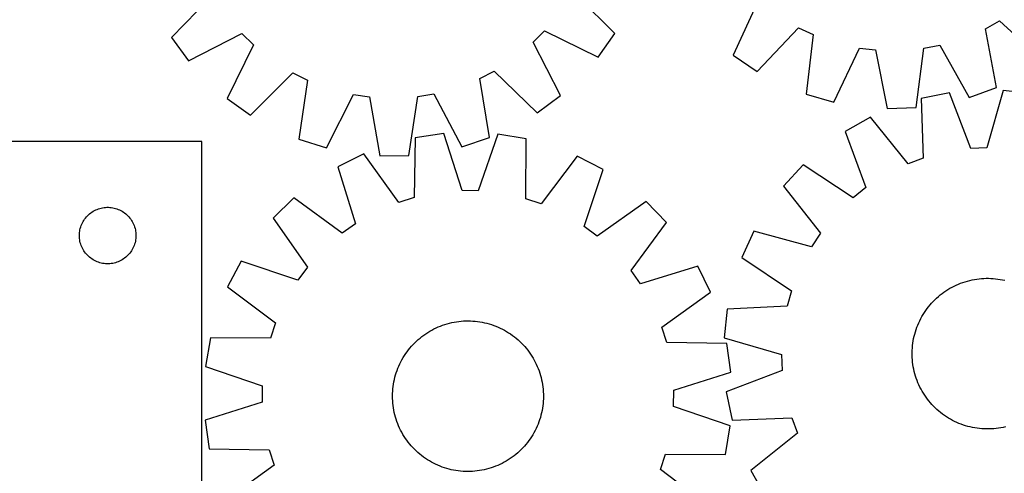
# Model space of a CAD drawing. Header units: millimetres. Extents: x 7 to 1493, y 7 to 2993.
# Tile 8 of 13: x 311 to 833, y 2441 to 2682. Entities that reach past the tile are written whole.
import ezdxf

# ---------------------------------------------------------------- set-up
doc = ezdxf.new("R2010")
doc.units = ezdxf.units.MM
doc.layers.add('CUT', color=7, linetype='CONTINUOUS', true_color=0x000000)

msp = doc.modelspace()

# ---------------------------------------------------------------- linework, layer by layer
at = {"layer": 'CUT'}
for p, q in [((413.964441, 2695.19313), (391.829271, 2672.41136)), ((627.046198, 2674.499493), (604.51006, 2696.884694)), ((703.004024, 2691.890879), (689.724808, 2663.035426)), ((823.428924, 2677.045035), (830.930238, 2681.198308)), ((830.930238, 2681.198308), (854.269901, 2659.652197)), ((400.983107, 2660.044557), (429.236749, 2674.56029)), ((429.236749, 2674.56029), (435.353308, 2668.551374)), ((583.597549, 2669.867408), (589.606465, 2675.983968)), ((589.606465, 2675.983968), (618.11336, 2661.972125)), ((618.11336, 2661.972125), (627.046198, 2674.499493)), ((702.476231, 2654.425446), (724.278565, 2677.525943)), ((724.278565, 2677.525943), (732.047795, 2673.898485)), ((732.047795, 2673.898485), (728.335335, 2642.351815)), ((829.302528, 2645.828445), (823.428924, 2677.045035)), ((391.829271, 2672.41136), (400.983107, 2660.044557)), ((435.353308, 2668.551374), (421.341465, 2640.044479)), ((598.113282, 2641.613767), (583.597549, 2669.867408)), ((790.884981, 2666.645104), (799.302585, 2668.277067)), ((799.302585, 2668.277067), (814.841809, 2640.573146)), ((689.724808, 2663.035426), (702.476231, 2654.425446)), ((743.123289, 2638.103643), (756.720095, 2666.810813)), ((756.720095, 2666.810813), (765.230017, 2665.76172)), ((765.230017, 2665.76172), (771.447715, 2634.611841)), ((786.824653, 2635.141319), (790.884981, 2666.645104)), ((433.868833, 2631.111641), (456.254035, 2653.647779)), ((456.254035, 2653.647779), (463.928085, 2649.823081)), ((555.359769, 2650.634763), (562.964709, 2654.5951)), ((562.964709, 2654.5951), (585.746479, 2632.459931)), ((463.928085, 2649.823081), (459.411146, 2618.381516)), ((560.434197, 2619.278346), (555.359769, 2650.634763)), ((474.085779, 2613.757051), (488.411322, 2642.1076)), ((488.411322, 2642.1076), (496.891674, 2640.841508)), ((522.560831, 2641.069385), (531.017369, 2642.485834)), ((531.017369, 2642.485834), (545.843976, 2614.394083)), ((728.335335, 2642.351815), (743.123289, 2638.103643)), ((804.396325, 2643.0943), (789.316477, 2640.04)), ((815.658455, 2613.393472), (804.396325, 2643.0943)), ((814.841809, 2640.573146), (829.302528, 2645.828445)), ((832.909087, 2644.314214), (824.224961, 2613.759989)), ((848.194705, 2642.559097), (832.909087, 2644.314214)), ((421.341465, 2640.044479), (433.868833, 2631.111641)), ((496.891674, 2640.841508), (502.311787, 2609.542992)), ((517.697232, 2609.679576), (522.560831, 2641.069385)), ((585.746479, 2632.459931), (598.113282, 2641.613767)), ((789.316477, 2640.04), (790.499158, 2608.297662)), ((771.447715, 2634.611841), (786.824653, 2635.141319)), ((762.576203, 2630.068864), (749.178246, 2622.504123)), ((782.465186, 2605.301888), (762.576203, 2630.068864)), ((536.320266, 2621.38205), (521.098712, 2619.138202)), ((545.978654, 2591.121675), (536.320266, 2621.38205)), ((564.857473, 2621.076088), (554.552505, 2591.02975)), ((580.027418, 2618.506396), (564.857473, 2621.076088)), ((749.178246, 2622.504123), (760.111964, 2592.680834)), ((408.051357, 2617.251007), (108.051357, 2617.251007)), ((408.051357, 2367.251007), (408.051357, 2617.251007)), ((459.411146, 2618.381516), (474.085779, 2613.757051)), ((521.098712, 2619.138202), (520.582934, 2587.378026)), ((545.843976, 2614.394083), (560.434197, 2619.278346)), ((579.862121, 2586.742463), (580.027418, 2618.506396)), ((493.863667, 2610.610707), (480.080497, 2603.772962)), ((512.40031, 2584.815986), (493.863667, 2610.610707)), ((824.224961, 2613.759989), (815.658455, 2613.393472)), ((502.311787, 2609.542992), (517.697232, 2609.679576)), ((607.073367, 2609.396926), (587.987931, 2584.005571)), ((620.706764, 2602.265233), (607.073367, 2609.396926)), ((790.499158, 2608.297662), (782.465186, 2605.301888)), ((480.080497, 2603.772962), (489.404396, 2573.407856)), ((610.733962, 2572.107017), (620.706764, 2602.265233)), ((726.827985, 2604.75781), (716.423404, 2593.423117)), ((753.396948, 2587.349049), (726.827985, 2604.75781)), ((554.552505, 2591.02975), (545.978654, 2591.121675)), ((716.423404, 2593.423117), (736.037891, 2568.438189)), ((760.111964, 2592.680834), (753.396948, 2587.349049)), ((456.813571, 2587.246741), (445.817977, 2576.484425)), ((482.413973, 2568.442641), (456.813571, 2587.246741)), ((520.582934, 2587.378026), (512.40031, 2584.815986)), ((587.987931, 2584.005571), (579.862121, 2586.742463)), ((643.614009, 2585.243954), (617.616321, 2566.993065)), ((654.376326, 2574.24836), (643.614009, 2585.243954)), ((348.442459, 2578.769214), (349.048142, 2579.248596)), ((349.048142, 2579.248596), (349.677701, 2579.696162)), ((349.677701, 2579.696162), (350.329465, 2580.110727)), ((350.329465, 2580.110727), (351.001706, 2580.491189)), ((351.001706, 2580.491189), (351.692641, 2580.836541)), ((351.692641, 2580.836541), (352.400438, 2581.145867)), ((352.400438, 2581.145867), (353.123221, 2581.418346)), ((353.123221, 2581.418346), (353.859072, 2581.653255)), ((353.859072, 2581.653255), (354.606041, 2581.849973)), ((354.606041, 2581.849973), (355.362145, 2582.007976)), ((355.362145, 2582.007976), (356.125381, 2582.126847)), ((356.125381, 2582.126847), (356.893725, 2582.20627)), ((356.893725, 2582.20627), (357.665138, 2582.246034)), ((357.665138, 2582.246034), (358.437575, 2582.246034)), ((358.437575, 2582.246034), (359.208989, 2582.20627)), ((359.208989, 2582.20627), (359.977332, 2582.126847)), ((359.977332, 2582.126847), (360.740568, 2582.007976)), ((360.740568, 2582.007976), (361.496673, 2581.849973)), ((361.496673, 2581.849973), (362.243641, 2581.653255)), ((362.243641, 2581.653255), (362.979492, 2581.418346)), ((362.979492, 2581.418346), (363.702275, 2581.145867)), ((363.702275, 2581.145867), (364.410073, 2580.836541)), ((364.410073, 2580.836541), (365.101008, 2580.491189)), ((365.101008, 2580.491189), (365.773249, 2580.110727)), ((365.773249, 2580.110727), (366.425012, 2579.696162)), ((366.425012, 2579.696162), (367.054571, 2579.248596)), ((367.054571, 2579.248596), (367.660254, 2578.769214)), ((344.306603, 2573.257816), (344.63405, 2573.957414)), ((344.63405, 2573.957414), (344.997078, 2574.639228)), ((344.997078, 2574.639228), (345.394723, 2575.30145)), ((345.394723, 2575.30145), (345.825932, 2575.942324)), ((345.825932, 2575.942324), (346.28956, 2576.560149)), ((346.28956, 2576.560149), (346.784378, 2577.153289)), ((346.784378, 2577.153289), (347.309074, 2577.72017)), ((347.309074, 2577.72017), (347.862257, 2578.259288)), ((347.862257, 2578.259288), (348.442459, 2578.769214)), ((367.660254, 2578.769214), (368.240457, 2578.259288)), ((368.240457, 2578.259288), (368.793639, 2577.72017)), ((368.793639, 2577.72017), (369.318336, 2577.153289)), ((369.318336, 2577.153289), (369.813154, 2576.560149)), ((369.813154, 2576.560149), (370.276782, 2575.942324)), ((370.276782, 2575.942324), (370.70799, 2575.30145)), ((370.70799, 2575.30145), (371.105635, 2574.639228)), ((371.105635, 2574.639228), (371.468663, 2573.957414)), ((371.468663, 2573.957414), (371.79611, 2573.257816)), ((445.817977, 2576.484425), (464.068865, 2550.486736)), ((635.572226, 2548.647958), (654.376326, 2574.24836)), ((343.071245, 2568.023189), (343.130859, 2568.793322)), ((343.130859, 2568.793322), (343.230038, 2569.559366)), ((343.230038, 2569.559366), (343.368521, 2570.319288)), ((343.368521, 2570.319288), (343.545941, 2571.071074)), ((343.545941, 2571.071074), (343.761826, 2571.81273)), ((343.761826, 2571.81273), (344.015604, 2572.542289)), ((344.015604, 2572.542289), (344.306603, 2573.257816)), ((371.79611, 2573.257816), (372.087109, 2572.542289)), ((372.087109, 2572.542289), (372.340887, 2571.81273)), ((372.340887, 2571.81273), (372.556773, 2571.071074)), ((372.556773, 2571.071074), (372.734192, 2570.319288)), ((372.734192, 2570.319288), (372.872675, 2569.559366)), ((372.872675, 2569.559366), (372.971855, 2568.793322)), ((372.971855, 2568.793322), (373.031468, 2568.023189)), ((489.404396, 2573.407856), (482.413973, 2568.442641)), ((617.616321, 2566.993065), (610.733962, 2572.107017)), ((700.650955, 2569.63876), (694.258223, 2555.643635)), ((731.299143, 2561.292306), (700.650955, 2569.63876)), ((343.051357, 2567.251007), (343.071245, 2568.023189)), ((343.071245, 2566.478826), (343.051357, 2567.251007)), ((343.130859, 2565.708692), (343.071245, 2566.478826)), ((343.230038, 2564.942649), (343.130859, 2565.708692)), ((343.368521, 2564.182726), (343.230038, 2564.942649)), ((343.545941, 2563.43094), (343.368521, 2564.182726)), ((343.761826, 2562.689285), (343.545941, 2563.43094)), ((372.556773, 2563.43094), (372.340887, 2562.689285)), ((372.734192, 2564.182726), (372.556773, 2563.43094)), ((372.872675, 2564.942649), (372.734192, 2564.182726)), ((372.971855, 2565.708692), (372.872675, 2564.942649)), ((373.031468, 2566.478826), (372.971855, 2565.708692)), ((373.031468, 2568.023189), (373.051357, 2567.251007)), ((373.051357, 2567.251007), (373.031468, 2566.478826)), ((736.037891, 2568.438189), (731.299143, 2561.292306)), ((344.015604, 2561.959726), (343.761826, 2562.689285)), ((344.306603, 2561.244199), (344.015604, 2561.959726)), ((344.63405, 2560.5446), (344.306603, 2561.244199)), ((344.997078, 2559.862786), (344.63405, 2560.5446)), ((345.394723, 2559.200564), (344.997078, 2559.862786)), ((345.825932, 2558.559691), (345.394723, 2559.200564)), ((346.28956, 2557.941865), (345.825932, 2558.559691)), ((370.276782, 2558.559691), (369.813154, 2557.941865)), ((370.70799, 2559.200564), (370.276782, 2558.559691)), ((371.105635, 2559.862786), (370.70799, 2559.200564)), ((371.468663, 2560.5446), (371.105635, 2559.862786)), ((371.79611, 2561.244199), (371.468663, 2560.5446)), ((372.087109, 2561.959726), (371.79611, 2561.244199)), ((372.340887, 2562.689285), (372.087109, 2561.959726)), ((346.784378, 2557.348725), (346.28956, 2557.941865)), ((347.309074, 2556.781845), (346.784378, 2557.348725)), ((347.862257, 2556.242727), (347.309074, 2556.781845)), ((348.442459, 2555.732801), (347.862257, 2556.242727)), ((349.048142, 2555.253419), (348.442459, 2555.732801)), ((349.677701, 2554.805852), (349.048142, 2555.253419)), ((350.329465, 2554.391288), (349.677701, 2554.805852)), ((351.001706, 2554.010825), (350.329465, 2554.391288)), ((351.692641, 2553.665473), (351.001706, 2554.010825)), ((352.400438, 2553.356148), (351.692641, 2553.665473)), ((353.123221, 2553.083669), (352.400438, 2553.356148)), ((353.859072, 2552.848759), (353.123221, 2553.083669)), ((362.979492, 2553.083669), (362.243641, 2552.848759)), ((363.702275, 2553.356148), (362.979492, 2553.083669)), ((364.410073, 2553.665473), (363.702275, 2553.356148)), ((365.101008, 2554.010825), (364.410073, 2553.665473)), ((365.773249, 2554.391288), (365.101008, 2554.010825)), ((366.425012, 2554.805852), (365.773249, 2554.391288)), ((367.054571, 2555.253419), (366.425012, 2554.805852)), ((367.660254, 2555.732801), (367.054571, 2555.253419)), ((368.240457, 2556.242727), (367.660254, 2555.732801)), ((368.793639, 2556.781845), (368.240457, 2556.242727)), ((369.318336, 2557.348725), (368.793639, 2556.781845)), ((369.813154, 2557.941865), (369.318336, 2557.348725)), ((428.796698, 2553.577179), (421.665005, 2539.943783)), ((458.954914, 2543.604377), (428.796698, 2553.577179)), ((694.258223, 2555.643635), (720.633476, 2537.942765)), ((354.606041, 2552.652042), (353.859072, 2552.848759)), ((355.362145, 2552.494038), (354.606041, 2552.652042)), ((356.125381, 2552.375167), (355.362145, 2552.494038)), ((356.893725, 2552.295744), (356.125381, 2552.375167)), ((357.665138, 2552.25598), (356.893725, 2552.295744)), ((358.437575, 2552.25598), (357.665138, 2552.25598)), ((359.208989, 2552.295744), (358.437575, 2552.25598)), ((359.977332, 2552.375167), (359.208989, 2552.295744)), ((360.740568, 2552.494038), (359.977332, 2552.375167)), ((361.496673, 2552.652042), (360.740568, 2552.494038)), ((362.243641, 2552.848759), (361.496673, 2552.652042)), ((464.068865, 2550.486736), (458.954914, 2543.604377)), ((640.537441, 2541.657534), (635.572226, 2548.647958)), ((670.902547, 2550.981434), (640.537441, 2541.657534)), ((677.740292, 2537.198263), (670.902547, 2550.981434)), ((811.517298, 2542.358633), (812.711019, 2542.751106)), ((812.711019, 2542.751106), (813.91648, 2543.10589)), ((813.91648, 2543.10589), (815.13249, 2543.422635)), ((815.13249, 2543.422635), (816.357849, 2543.701027)), ((816.357849, 2543.701027), (817.591347, 2543.940793)), ((817.591347, 2543.940793), (818.831769, 2544.141695)), ((818.831769, 2544.141695), (820.077889, 2544.303536)), ((820.077889, 2544.303536), (821.328477, 2544.426155)), ((821.328477, 2544.426155), (822.5823, 2544.509431)), ((822.5823, 2544.509431), (823.83812, 2544.553283)), ((823.83812, 2544.553283), (825.094698, 2544.557667)), ((825.094698, 2544.557667), (826.350793, 2544.522579)), ((826.350793, 2544.522579), (827.605166, 2544.448053)), ((827.605166, 2544.448053), (828.85658, 2544.334164)), ((828.85658, 2544.334164), (830.103799, 2544.181022)), ((830.103799, 2544.181022), (831.345592, 2543.98878)), ((831.345592, 2543.98878), (832.580734, 2543.757627)), ((832.580734, 2543.757627), (833.808005, 2543.487792)), ((421.665005, 2539.943783), (447.056359, 2520.858346)), ((720.633476, 2537.942765), (718.334858, 2529.682274)), ((801.4917, 2537.206198), (802.528526, 2537.916125)), ((802.528526, 2537.916125), (803.587141, 2538.593135)), ((803.587141, 2538.593135), (804.666499, 2539.236559)), ((804.666499, 2539.236559), (805.765534, 2539.845761)), ((805.765534, 2539.845761), (806.883163, 2540.420142)), ((806.883163, 2540.420142), (808.018282, 2540.959134)), ((808.018282, 2540.959134), (809.16977, 2541.462204)), ((809.16977, 2541.462204), (810.336493, 2541.928858)), ((810.336493, 2541.928858), (811.517298, 2542.358633)), ((651.945571, 2518.66162), (677.740292, 2537.198263)), ((794.926961, 2531.377771), (795.783951, 2532.296778)), ((795.783951, 2532.296778), (796.669386, 2533.188412)), ((796.669386, 2533.188412), (797.582391, 2534.051795)), ((797.582391, 2534.051795), (798.522064, 2534.886073)), ((798.522064, 2534.886073), (799.48748, 2535.690424)), ((799.48748, 2535.690424), (800.477684, 2536.464053)), ((800.477684, 2536.464053), (801.4917, 2537.206198)), ((686.607503, 2528.149412), (684.852385, 2512.863794)), ((718.334858, 2529.682274), (686.607503, 2528.149412)), ((791.097237, 2526.404791), (791.799912, 2527.446547)), ((791.799912, 2527.446547), (792.534963, 2528.465716)), ((792.534963, 2528.465716), (793.301665, 2529.461294)), ((793.301665, 2529.461294), (794.099259, 2530.432299)), ((794.099259, 2530.432299), (794.926961, 2531.377771)), ((542.951678, 2521.491485), (544.19623, 2521.664972)), ((544.19623, 2521.664972), (545.445617, 2521.799281)), ((545.445617, 2521.799281), (546.698606, 2521.894279)), ((546.698606, 2521.894279), (547.953961, 2521.949873)), ((547.953961, 2521.949873), (549.210443, 2521.966009)), ((549.210443, 2521.966009), (550.466812, 2521.942669)), ((550.466812, 2521.942669), (551.721827, 2521.879877)), ((551.721827, 2521.879877), (552.974251, 2521.777695)), ((552.974251, 2521.777695), (554.222848, 2521.636224)), ((554.222848, 2521.636224), (555.466384, 2521.455603)), ((788.092608, 2520.893937), (788.623666, 2522.032789)), ((788.623666, 2522.032789), (789.190235, 2523.154398)), ((789.190235, 2523.154398), (789.791754, 2524.257658)), ((789.791754, 2524.257658), (790.42763, 2525.341479)), ((790.42763, 2525.341479), (791.097237, 2526.404791)), ((447.056359, 2520.858346), (444.319468, 2512.732536)), ((527.759606, 2515.800603), (528.832899, 2516.454092)), ((528.832899, 2516.454092), (529.92619, 2517.073546)), ((529.92619, 2517.073546), (531.038398, 2517.658354)), ((531.038398, 2517.658354), (532.168427, 2518.207937)), ((532.168427, 2518.207937), (533.31516, 2518.721754)), ((533.31516, 2518.721754), (534.477468, 2519.199298)), ((534.477468, 2519.199298), (535.654202, 2519.640097)), ((535.654202, 2519.640097), (536.844201, 2520.043717)), ((536.844201, 2520.043717), (538.046291, 2520.409759)), ((538.046291, 2520.409759), (539.259286, 2520.737861)), ((539.259286, 2520.737861), (540.481987, 2521.027701)), ((540.481987, 2521.027701), (541.71319, 2521.278991)), ((541.71319, 2521.278991), (542.951678, 2521.491485)), ((555.466384, 2521.455603), (556.703634, 2521.236012)), ((556.703634, 2521.236012), (557.933375, 2520.977665)), ((557.933375, 2520.977665), (559.154395, 2520.680819)), ((559.154395, 2520.680819), (560.365488, 2520.345766)), ((560.365488, 2520.345766), (561.565459, 2519.972838)), ((561.565459, 2519.972838), (562.753124, 2519.562401)), ((562.753124, 2519.562401), (563.927311, 2519.114861)), ((563.927311, 2519.114861), (565.086861, 2518.63066)), ((565.086861, 2518.63066), (566.23063, 2518.110276)), ((566.23063, 2518.110276), (567.357489, 2517.554221)), ((567.357489, 2517.554221), (568.466325, 2516.963046)), ((568.466325, 2516.963046), (569.556045, 2516.337333)), ((654.507611, 2510.478997), (651.945571, 2518.66162)), ((786.333424, 2516.188809), (786.717558, 2517.38524)), ((786.717558, 2517.38524), (787.139084, 2518.569015)), ((787.139084, 2518.569015), (787.597585, 2519.738965)), ((787.597585, 2519.738965), (788.092608, 2520.893937)), ((412.555535, 2512.897833), (409.985843, 2497.727888)), ((444.319468, 2512.732536), (412.555535, 2512.897833)), ((520.892698, 2510.331423), (521.797588, 2511.203306)), ((521.797588, 2511.203306), (522.729419, 2512.046335)), ((522.729419, 2512.046335), (523.68727, 2512.859679)), ((523.68727, 2512.859679), (524.670196, 2513.642535)), ((524.670196, 2513.642535), (525.677227, 2514.39413)), ((525.677227, 2514.39413), (526.707369, 2515.113723)), ((526.707369, 2515.113723), (527.759606, 2515.800603)), ((569.556045, 2516.337333), (570.625574, 2515.6777)), ((570.625574, 2515.6777), (571.673855, 2514.984797)), ((571.673855, 2514.984797), (572.699854, 2514.259309)), ((572.699854, 2514.259309), (573.702558, 2513.501952)), ((573.702558, 2513.501952), (574.680979, 2512.713473)), ((574.680979, 2512.713473), (575.63415, 2511.89465)), ((575.63415, 2511.89465), (576.561132, 2511.046291)), ((684.852385, 2512.863794), (715.406611, 2504.179668)), ((784.985578, 2510.058506), (785.17782, 2511.300299)), ((785.17782, 2511.300299), (785.408973, 2512.53544)), ((785.408973, 2512.53544), (785.678808, 2513.762712)), ((785.678808, 2513.762712), (785.98706, 2514.980902)), ((785.98706, 2514.980902), (786.333424, 2516.188809)), ((516.802621, 2505.570269), (517.559979, 2506.572974)), ((517.559979, 2506.572974), (518.348458, 2507.551394)), ((518.348458, 2507.551394), (519.167281, 2508.504566)), ((519.167281, 2508.504566), (520.01564, 2509.431547)), ((520.01564, 2509.431547), (520.892698, 2510.331423)), ((576.561132, 2511.046291), (577.461008, 2510.169233)), ((577.461008, 2510.169233), (578.332891, 2509.264343)), ((578.332891, 2509.264343), (579.17592, 2508.332512)), ((579.17592, 2508.332512), (579.989264, 2507.374661)), ((579.989264, 2507.374661), (580.77212, 2506.391735)), ((580.77212, 2506.391735), (581.523715, 2505.384704)), ((686.267786, 2509.963219), (654.507611, 2510.478997)), ((688.511635, 2494.741665), (686.267786, 2509.963219)), ((784.608933, 2505.049404), (784.644021, 2506.3055)), ((784.644021, 2506.3055), (784.718547, 2507.559873)), ((784.718547, 2507.559873), (784.832436, 2508.811287)), ((784.832436, 2508.811287), (784.985578, 2510.058506)), ((513.507709, 2500.227904), (514.098885, 2501.33674)), ((514.098885, 2501.33674), (514.724598, 2502.42646)), ((514.724598, 2502.42646), (515.384231, 2503.495989)), ((515.384231, 2503.495989), (516.077134, 2504.54427)), ((516.077134, 2504.54427), (516.802621, 2505.570269)), ((581.523715, 2505.384704), (582.243307, 2504.354562)), ((582.243307, 2504.354562), (582.930187, 2503.302325)), ((582.930187, 2503.302325), (583.583677, 2502.229031)), ((583.583677, 2502.229031), (584.203131, 2501.135741)), ((584.203131, 2501.135741), (584.787938, 2500.023533)), ((715.406611, 2504.179668), (715.773128, 2495.613162)), ((784.613317, 2503.792827), (784.608933, 2505.049404)), ((784.657169, 2502.537007), (784.613317, 2503.792827)), ((784.740445, 2501.283184), (784.657169, 2502.537007)), ((784.863064, 2500.032595), (784.740445, 2501.283184)), ((409.985843, 2497.727888), (440.03218, 2487.42292)), ((511.089093, 2494.435874), (511.49953, 2495.623539)), ((511.49953, 2495.623539), (511.94707, 2496.797726)), ((511.94707, 2496.797726), (512.431271, 2497.957276)), ((512.431271, 2497.957276), (512.951655, 2499.101045)), ((512.951655, 2499.101045), (513.507709, 2500.227904)), ((584.787938, 2500.023533), (585.337522, 2498.893504)), ((585.337522, 2498.893504), (585.851339, 2497.74677)), ((585.851339, 2497.74677), (586.328883, 2496.584463)), ((586.328883, 2496.584463), (586.769682, 2495.407729)), ((715.773128, 2495.613162), (686.0723, 2484.351031)), ((785.024905, 2498.786476), (784.863064, 2500.032595)), ((785.225807, 2497.546054), (785.024905, 2498.786476)), ((785.465572, 2496.312555), (785.225807, 2497.546054)), ((785.743965, 2495.087197), (785.465572, 2496.312555)), ((509.825919, 2489.574049), (510.084266, 2490.80379)), ((510.084266, 2490.80379), (510.381112, 2492.02481)), ((510.381112, 2492.02481), (510.716164, 2493.235903)), ((510.716164, 2493.235903), (511.089093, 2494.435874)), ((586.769682, 2495.407729), (587.173302, 2494.21773)), ((587.173302, 2494.21773), (587.539343, 2493.01564)), ((587.539343, 2493.01564), (587.867446, 2491.802645)), ((587.867446, 2491.802645), (588.157286, 2490.579943)), ((588.157286, 2490.579943), (588.408576, 2489.348741)), ((658.25126, 2485.083277), (688.511635, 2494.741665)), ((786.060709, 2493.871187), (785.743965, 2495.087197)), ((786.415493, 2492.665726), (786.060709, 2493.871187)), ((786.807967, 2491.472005), (786.415493, 2492.665726)), ((787.237742, 2490.2912), (786.807967, 2491.472005)), ((440.03218, 2487.42292), (439.940256, 2478.849069)), ((509.182054, 2484.592243), (509.284236, 2485.844666)), ((509.284236, 2485.844666), (509.425707, 2487.093263)), ((509.425707, 2487.093263), (509.606327, 2488.336799)), ((509.606327, 2488.336799), (509.825919, 2489.574049)), ((588.408576, 2489.348741), (588.62107, 2488.110252)), ((588.62107, 2488.110252), (588.794557, 2486.865701)), ((588.794557, 2486.865701), (588.928866, 2485.616314)), ((588.928866, 2485.616314), (589.023864, 2484.363324)), ((658.159335, 2476.509426), (658.25126, 2485.083277)), ((787.704396, 2489.124477), (787.237742, 2490.2912)), ((788.207466, 2487.972988), (787.704396, 2489.124477)), ((788.746458, 2486.837869), (788.207466, 2487.972988)), ((789.320838, 2485.720241), (788.746458, 2486.837869)), ((789.930041, 2484.621205), (789.320838, 2485.720241)), ((509.095922, 2482.080858), (509.119262, 2483.337227)), ((509.112057, 2480.824377), (509.095922, 2482.080858)), ((509.167652, 2479.569022), (509.112057, 2480.824377)), ((509.119262, 2483.337227), (509.182054, 2484.592243)), ((589.072253, 2480.595119), (589.009462, 2479.340103)), ((589.023864, 2484.363324), (589.079458, 2483.107969)), ((589.095593, 2481.851488), (589.072253, 2480.595119)), ((589.079458, 2483.107969), (589.095593, 2481.851488)), ((686.0723, 2484.351031), (689.1266, 2469.271184)), ((790.573465, 2483.541848), (789.930041, 2484.621205)), ((791.250474, 2482.483233), (790.573465, 2483.541848)), ((791.960402, 2481.446406), (791.250474, 2482.483233)), ((792.702546, 2480.432391), (791.960402, 2481.446406)), ((793.476176, 2479.442186), (792.702546, 2480.432391)), ((439.940256, 2478.849069), (409.679881, 2469.190681)), ((509.26265, 2478.316032), (509.167652, 2479.569022)), ((509.396959, 2477.066645), (509.26265, 2478.316032)), ((509.570446, 2475.822094), (509.396959, 2477.066645)), ((509.782939, 2474.583605), (509.570446, 2475.822094)), ((588.585188, 2475.595547), (588.365596, 2474.358297)), ((588.765809, 2476.839083), (588.585188, 2475.595547)), ((588.90728, 2478.087679), (588.765809, 2476.839083)), ((589.009462, 2479.340103), (588.90728, 2478.087679)), ((688.205672, 2466.204458), (658.159335, 2476.509426)), ((794.280527, 2478.476771), (793.476176, 2479.442186)), ((795.114805, 2477.537097), (794.280527, 2478.476771)), ((795.978188, 2476.624093), (795.114805, 2477.537097)), ((796.869822, 2475.738658), (795.978188, 2476.624093)), ((797.788829, 2474.881667), (796.869822, 2475.738658)), ((798.734301, 2474.053966), (797.788829, 2474.881667)), ((510.03423, 2473.352403), (509.782939, 2474.583605)), ((510.324069, 2472.129701), (510.03423, 2473.352403)), ((510.652172, 2470.916706), (510.324069, 2472.129701)), ((511.018214, 2469.714616), (510.652172, 2470.916706)), ((511.421833, 2468.524617), (511.018214, 2469.714616)), ((587.102422, 2469.496472), (586.691986, 2468.308807)), ((587.475351, 2470.696443), (587.102422, 2469.496472)), ((587.810404, 2471.907536), (587.475351, 2470.696443)), ((588.10725, 2473.128556), (587.810404, 2471.907536)), ((588.365596, 2474.358297), (588.10725, 2473.128556)), ((689.1266, 2469.271184), (720.868938, 2470.453865)), ((720.868938, 2470.453865), (723.864712, 2462.419893)), ((799.705305, 2473.256371), (798.734301, 2474.053966)), ((800.700884, 2472.48967), (799.705305, 2473.256371)), ((801.720053, 2471.754619), (800.700884, 2472.48967)), ((802.761809, 2471.051943), (801.720053, 2471.754619)), ((803.825121, 2470.382337), (802.761809, 2471.051943)), ((804.908942, 2469.74646), (803.825121, 2470.382337)), ((806.012202, 2469.144941), (804.908942, 2469.74646)), ((409.679881, 2469.190681), (411.923729, 2453.969127)), ((511.862633, 2467.347883), (511.421833, 2468.524617)), ((512.340177, 2466.185576), (511.862633, 2467.347883)), ((512.853994, 2465.038842), (512.340177, 2466.185576)), ((513.403577, 2463.908813), (512.853994, 2465.038842)), ((585.23986, 2464.831301), (584.683806, 2463.704442)), ((585.760245, 2465.97507), (585.23986, 2464.831301)), ((586.244446, 2467.13462), (585.760245, 2465.97507)), ((586.691986, 2468.308807), (586.244446, 2467.13462)), ((685.63598, 2451.034513), (688.205672, 2466.204458)), ((807.133811, 2468.578373), (806.012202, 2469.144941)), ((808.272663, 2468.047315), (807.133811, 2468.578373)), ((809.427634, 2467.552292), (808.272663, 2468.047315)), ((810.597585, 2467.093791), (809.427634, 2467.552292)), ((811.78136, 2466.672265), (810.597585, 2467.093791)), ((812.977791, 2466.288131), (811.78136, 2466.672265)), ((814.185698, 2465.941767), (812.977791, 2466.288131)), ((815.403888, 2465.633515), (814.185698, 2465.941767)), ((816.631159, 2465.363679), (815.403888, 2465.633515)), ((817.866301, 2465.132527), (816.631159, 2465.363679)), ((819.108094, 2464.940285), (817.866301, 2465.132527)), ((820.355313, 2464.787143), (819.108094, 2464.940285)), ((821.606727, 2464.673253), (820.355313, 2464.787143)), ((822.8611, 2464.598728), (821.606727, 2464.673253)), ((824.117195, 2464.563639), (822.8611, 2464.598728)), ((825.373773, 2464.568023), (824.117195, 2464.563639)), ((826.629593, 2464.611875), (825.373773, 2464.568023)), ((827.883416, 2464.695152), (826.629593, 2464.611875)), ((829.134004, 2464.817771), (827.883416, 2464.695152)), ((830.380124, 2464.979611), (829.134004, 2464.817771)), ((831.620546, 2465.180514), (830.380124, 2464.979611)), ((832.854044, 2465.420279), (831.620546, 2465.180514)), ((834.079403, 2465.698672), (832.854044, 2465.420279)), ((513.988385, 2462.796605), (513.403577, 2463.908813)), ((514.607839, 2461.703315), (513.988385, 2462.796605)), ((515.261328, 2460.630021), (514.607839, 2461.703315)), ((515.948208, 2459.577784), (515.261328, 2460.630021)), ((516.667801, 2458.547642), (515.948208, 2459.577784)), ((582.114382, 2459.388076), (581.388894, 2458.362077)), ((582.807284, 2460.436357), (582.114382, 2459.388076)), ((583.466918, 2461.505885), (582.807284, 2460.436357)), ((584.092631, 2462.595606), (583.466918, 2461.505885)), ((584.683806, 2463.704442), (584.092631, 2462.595606)), ((723.864712, 2462.419893), (699.097736, 2442.53091)), ((411.923729, 2453.969127), (443.683904, 2453.453349)), ((517.419396, 2457.540611), (516.667801, 2458.547642)), ((518.202251, 2456.557685), (517.419396, 2457.540611)), ((519.015595, 2455.599834), (518.202251, 2456.557685)), ((519.858625, 2454.668003), (519.015595, 2455.599834)), ((520.730508, 2453.763113), (519.858625, 2454.668003)), ((521.630384, 2452.886055), (520.730508, 2453.763113)), ((578.175875, 2454.500799), (577.298818, 2453.600923)), ((579.024234, 2455.42778), (578.175875, 2454.500799)), ((579.843058, 2456.380952), (579.024234, 2455.42778)), ((580.631537, 2457.359372), (579.843058, 2456.380952)), ((581.388894, 2458.362077), (580.631537, 2457.359372)), ((443.683904, 2453.453349), (446.245944, 2445.270726)), ((522.557365, 2452.037696), (521.630384, 2452.886055)), ((523.510536, 2451.218873), (522.557365, 2452.037696)), ((524.488957, 2450.430394), (523.510536, 2451.218873)), ((525.491662, 2449.673037), (524.488957, 2450.430394)), ((526.517661, 2448.947549), (525.491662, 2449.673037)), ((527.565942, 2448.254646), (526.517661, 2448.947549)), ((571.484146, 2448.818623), (570.431909, 2448.131743)), ((572.514289, 2449.538216), (571.484146, 2448.818623)), ((573.52132, 2450.289811), (572.514289, 2449.538216)), ((574.504246, 2451.072667), (573.52132, 2450.289811)), ((575.462097, 2451.886011), (574.504246, 2451.072667)), ((576.393927, 2452.72904), (575.462097, 2451.886011)), ((577.298818, 2453.600923), (576.393927, 2452.72904)), ((651.135156, 2443.073999), (653.872048, 2451.19981)), ((653.872048, 2451.19981), (685.63598, 2451.034513)), ((446.245944, 2445.270726), (420.451224, 2426.734083)), ((528.63547, 2447.595013), (527.565942, 2448.254646)), ((529.72519, 2446.9693), (528.63547, 2447.595013)), ((530.834027, 2446.378125), (529.72519, 2446.9693)), ((531.960886, 2445.82207), (530.834027, 2446.378125)), ((533.104654, 2445.301686), (531.960886, 2445.82207)), ((534.264204, 2444.817485), (533.104654, 2445.301686)), ((535.438391, 2444.369945), (534.264204, 2444.817485)), ((536.626056, 2443.959508), (535.438391, 2444.369945)), ((537.826028, 2443.58658), (536.626056, 2443.959508)), ((539.037121, 2443.251527), (537.826028, 2443.58658)), ((560.145224, 2443.522587), (558.93223, 2443.194485)), ((561.347314, 2443.888629), (560.145224, 2443.522587)), ((562.537314, 2444.292249), (561.347314, 2443.888629)), ((563.714048, 2444.733048), (562.537314, 2444.292249)), ((564.876355, 2445.210592), (563.714048, 2444.733048)), ((566.023089, 2445.724409), (564.876355, 2445.210592)), ((567.153118, 2446.273992), (566.023089, 2445.724409)), ((568.265326, 2446.8588), (567.153118, 2446.273992)), ((569.358616, 2447.478254), (568.265326, 2446.8588)), ((570.431909, 2448.131743), (569.358616, 2447.478254)), ((540.258141, 2442.954681), (539.037121, 2443.251527)), ((541.487882, 2442.696334), (540.258141, 2442.954681)), ((542.725131, 2442.476742), (541.487882, 2442.696334)), ((543.968668, 2442.296122), (542.725131, 2442.476742)), ((545.217264, 2442.154651), (543.968668, 2442.296122)), ((546.469688, 2442.052469), (545.217264, 2442.154651)), ((547.724704, 2441.989677), (546.469688, 2442.052469)), ((548.981072, 2441.966337), (547.724704, 2441.989677)), ((550.237554, 2441.982473), (548.981072, 2441.966337)), ((551.492909, 2442.038067), (550.237554, 2441.982473)), ((552.745898, 2442.133065), (551.492909, 2442.038067)), ((553.995285, 2442.267374), (552.745898, 2442.133065)), ((555.239837, 2442.440861), (553.995285, 2442.267374)), ((556.478326, 2442.653355), (555.239837, 2442.440861)), ((557.709528, 2442.904645), (556.478326, 2442.653355)), ((558.93223, 2443.194485), (557.709528, 2442.904645)), ((676.526511, 2423.988563), (651.135156, 2443.073999)), ((699.097736, 2442.53091), (706.662477, 2429.132953))]:
    msp.add_line(p, q, dxfattribs=at)

doc.saveas('drawing.dxf')
